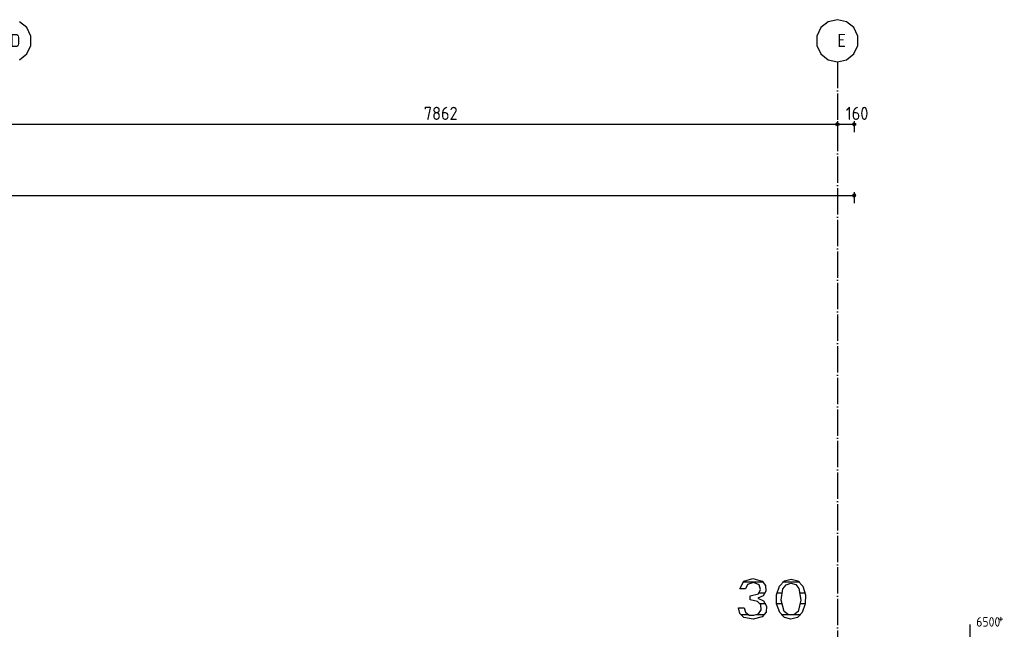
# Model space of a CAD drawing. Extents: x -34050 to 15826, y -13300 to 25096.
# Tile 38 of 40: x -12353 to -2993, y 19306 to 25096. Entities that reach past the tile are written whole.
import ezdxf

# ---------------------------------------------------------------- set-up
doc = ezdxf.new("R2010")
doc.units = 0
doc.header["$MEASUREMENT"] = 0
doc.linetypes.add('DASHDOT', pattern=[300, 250, -25, 0, -25])
doc.linetypes.add('DOT', pattern=[50, 0, -50])
for name, color, linetype in [('LAYER01', 7, 'CONTINUOUS'), ('LAYER02', 7, 'CONTINUOUS'), ('LAYER107', 2, 'DOT')]:
    doc.layers.add(name, color=color, linetype=linetype)
doc.styles.get("Standard").update_dxf_attribs({"font": 'isocp.shx'})

msp = doc.modelspace()

# ---------------------------------------------------------------- linework, layer by layer
at = {"layer": 'LAYER01', "color": 1, "linetype": 'DASHDOT'}
msp.add_line((-4579.93815, 24695.813), (-4579.93815, 9165.7509), dxfattribs=at)
at = {"layer": 'LAYER01', "color": 5, "linetype": 'Continuous'}
for p, q in [((-4419.93635, 24101.9409), (-29268.9392, 24101.9409)), ((-3318.25105, 19159.2224), (-3318.25105, 19351.71815))]:
    msp.add_line(p, q, dxfattribs=at)
at = {"layer": 'LAYER01', "color": 1, "linetype": 'Continuous'}
for p, q in [((-4594.93675, 24101.9409), (-4584.57335, 24116.20485)), ((-4584.57335, 24087.677), (-4594.93675, 24101.9409)), ((-4594.93675, 24101.9409), (-4594.93675, 24101.9409)), ((-4584.57335, 24116.20485), (-4567.8047, 24110.75745)), ((-4567.8047, 24093.1244), (-4584.57335, 24087.677)), ((-4579.93815, 24131.93815), (-4579.93815, 24026.9394)), ((-4567.8047, 24110.75745), (-4567.8047, 24093.1244)), ((-4434.93765, 24101.9409), (-4424.5716, 24116.2094)), ((-4424.5716, 24087.6724), (-4434.93765, 24101.9409)), ((-4434.93765, 24101.9409), (-4434.93765, 24101.9409)), ((-4424.5716, 24116.2094), (-4407.80065, 24110.75745)), ((-4407.80065, 24093.1244), (-4424.5716, 24087.6724)), ((-4419.93635, 24131.93815), (-4419.93635, 24026.9394)), ((-4407.80065, 24110.75745), (-4407.80065, 24093.1244))]:
    msp.add_line(p, q, dxfattribs=at)
at = {"layer": 'LAYER01', "color": 3, "linetype": 'Continuous'}
for p, q in [((-5506.6887, 19688.6551), (-5469.8776, 19762.23295)), ((-5469.87495, 19762.2177), (-5383.00095, 19786.7813)), ((-5378.31765, 19748.6908), (-5433.05625, 19731.5689)), ((-5383.00095, 19786.7813), (-5296.09415, 19762.1979)), ((-5324.7509, 19728.1555), (-5378.31765, 19748.6908)), ((-5296.1876, 19762.2177), (-5263.2946, 19720.83435)), ((-5130.56375, 19716.5924), (-5084.1587, 19764.8987)), ((-5084.1587, 19764.8987), (-5019.49885, 19782.69655)), ((-5019.49885, 19782.69655), (-4954.83855, 19764.8987)), ((-4954.83855, 19764.8987), (-4908.4896, 19716.69465)), ((-5480.12465, 19688.6551), (-5506.6887, 19688.6551)), ((-5453.5637, 19688.6551), (-5480.12465, 19688.6551)), ((-5433.0639, 19731.56435), (-5453.50035, 19688.67645)), ((-5330.9387, 19641.658), (-5309.3937, 19683.60595)), ((-5309.3937, 19683.60595), (-5324.8039, 19728.1555)), ((-5259.7702, 19668.0954), (-5286.85415, 19622.70355)), ((-5263.2946, 19720.83435), (-5259.7702, 19668.0954)), ((-5159.87435, 19634.08355), (-5130.5584, 19716.5268)), ((-5116.0801, 19581.4865), (-5097.88515, 19690.2664)), ((-5097.8119, 19690.43885), (-5068.1202, 19728.85285)), ((-5068.1202, 19728.85285), (-5022.0207, 19743.631)), ((-5022.0207, 19743.631), (-4975.5455, 19729.6509)), ((-4975.5455, 19729.6509), (-4945.19995, 19691.7755)), ((-4945.2503, 19691.7816), (-4926.3714, 19582.62785)), ((-4908.4366, 19716.5924), (-4884.77095, 19633.6441)), ((-5339.0629, 19570.12635), (-5408.60785, 19584.4406)), ((-5408.56245, 19621.9055), (-5330.98905, 19641.5924)), ((-5408.56245, 19584.4406), (-5408.56245, 19621.9055)), ((-5308.0078, 19536.65925), (-5339.0854, 19570.12635)), ((-5286.85415, 19622.70355), (-5335.0788, 19600.7492)), ((-5335.0006, 19600.7843), (-5282.3929, 19576.7349)), ((-5282.3929, 19576.7349), (-5253.3146, 19526.5808)), ((-5158.91725, 19546.9696), (-5159.87435, 19634.08355)), ((-5085.5625, 19475.15565), (-5116.0801, 19581.4865)), ((-4926.3714, 19582.62785), (-4953.40995, 19475.22585)), ((-4884.77095, 19633.6441), (-4886.88395, 19546.904)), ((-5518.93805, 19510.8429), (-5465.81305, 19510.8429)), ((-5507.40815, 19457.08465), (-5518.9228, 19510.7773)), ((-5465.81305, 19510.8429), (-5453.8967, 19467.8192)), ((-5453.8967, 19467.8192), (-5418.53485, 19440.56395)), ((-5330.2746, 19453.4683), (-5304.5742, 19491.2216)), ((-5304.5742, 19491.2216), (-5308.0078, 19536.65925)), ((-5258.5758, 19468.99565), (-5296.13455, 19425.0168)), ((-5253.3146, 19526.5808), (-5258.5758, 19468.99565)), ((-5127.8118, 19465.2191), (-5158.91725, 19546.9696)), ((-5045.28235, 19443.4311), (-5085.5953, 19475.21055)), ((-4953.4374, 19475.15565), (-4993.83125, 19443.3914)), ((-4886.88395, 19546.904), (-4914.58665, 19465.1535)), ((-5469.87495, 19416.84725), (-5507.40815, 19457.08465)), ((-5382.0465, 19400.4013), (-5469.9356, 19416.8823)), ((-5418.53485, 19440.56395), (-5373.78885, 19440.03755)), ((-5296.1876, 19425.03205), (-5382.0465, 19400.4013)), ((-5373.81135, 19440.00245), (-5330.2746, 19453.4683)), ((-5083.49495, 19417.89705), (-5127.8343, 19465.2588)), ((-5021.1876, 19400.4822), (-5083.49495, 19417.89705)), ((-4993.83125, 19443.3914), (-5045.28235, 19443.4311)), ((-4958.8806, 19417.89705), (-5021.1876, 19400.4822)), ((-4914.56375, 19465.2191), (-4958.8806, 19417.89705))]:
    msp.add_line(p, q, dxfattribs=at)
at = {"layer": 'LAYER01', "color": 2, "linetype": 'Continuous'}
for p, q in [((-5285.18255, 19753.37675), (-5479.953, 19753.37675)), ((-4938.5727, 19753.37675), (-5100.42495, 19753.37675)), ((-5266.13195, 19650.25175), (-5322.4785, 19650.25175)), ((-5108.506, 19650.25175), (-5156.62765, 19650.25175)), ((-4887.39395, 19650.25175), (-4930.3272, 19650.25175)), ((-5260.36835, 19547.12675), (-5313.69325, 19547.12675)), ((-5109.6775, 19547.12675), (-5158.9424, 19547.12675)), ((-4886.84615, 19547.12675), (-4928.0628, 19547.12675)), ((-5426.71205, 19443.9972), (-5499.28665, 19443.9972)), ((-5274.02155, 19443.9972), (-5348.0301, 19443.9972)), ((-5044.07845, 19443.9972), (-5113.7371, 19443.9972)), ((-4928.63845, 19443.9972), (-4990.79895, 19443.9972))]:
    msp.add_line(p, q, dxfattribs=at)
at = {"layer": 'LAYER02', "color": 1, "linetype": 'Continuous'}
for p, q in [((-4579.93815, 25095.81605), (-4666.7969, 25075.972)), ((-4493.079, 25075.972), (-4579.93815, 25095.81605)), ((-4579.93815, 25095.81605), (-4579.93815, 25095.81605)), ((-12285.9642, 25020.6177), (-12355.39095, 25075.972)), ((-12247.26945, 24940.361), (-12285.9642, 25020.6177)), ((-4736.2236, 25020.6177), (-4774.918, 24940.361)), ((-4666.7969, 25075.972), (-4736.2236, 25020.6177)), ((-4423.65265, 25020.6177), (-4493.079, 25075.972)), ((-4384.9579, 24940.361), (-4423.65265, 25020.6177)), ((-12247.26945, 24851.2619), (-12247.26945, 24940.361)), ((-4774.918, 24940.361), (-4774.918, 24851.2619)), ((-4384.9579, 24851.2619), (-4384.9579, 24940.361)), ((-12285.9642, 24771.00525), (-12247.26945, 24851.2619)), ((-4774.918, 24851.2619), (-4736.2236, 24771.00525)), ((-4423.65265, 24771.00525), (-4384.9579, 24851.2619)), ((-12355.39095, 24715.65095), (-12285.9642, 24771.00525)), ((-4736.2236, 24771.00525), (-4666.7969, 24715.65095)), ((-4666.7969, 24715.65095), (-4579.93815, 24695.8084)), ((-4579.93815, 24695.8084), (-4493.079, 24715.65095)), ((-4493.079, 24715.65095), (-4423.65265, 24771.00525))]:
    msp.add_line(p, q, dxfattribs=at)
at = {"layer": 'LAYER107', "color": 5, "linetype": 'Continuous'}
msp.add_line((-26864.4989, 23426.87835), (-4419.93635, 23426.87835), dxfattribs=at)
at = {"layer": 'LAYER107', "color": 1, "linetype": 'Continuous'}
for p, q in [((-4415.30115, 23441.14225), (-4432.0698, 23435.69335)), ((-4432.0698, 23435.69335), (-4432.0698, 23418.06185)), ((-4432.0698, 23418.06185), (-4415.30115, 23412.61445)), ((-4419.93635, 23456.8756), (-4419.93635, 23351.87685)), ((-4404.93775, 23426.87835), (-4415.30115, 23441.14225)), ((-4415.30115, 23412.61445), (-4404.93775, 23426.87835)), ((-4404.93775, 23426.87835), (-4404.93775, 23426.87835))]:
    msp.add_line(p, q, dxfattribs=at)

# ---------------------------------------------------------------- texts
at = {"layer": 'LAYER01', "color": 2}
for s, p in [('7862', (-8511.1252, 24143.5974)), ('160', (-4499.9386, 24143.5974))]:
    msp.add_text(s, height=125, dxfattribs=at).set_placement(p)
at = {"layer": 'LAYER01', "color": 1}
for s, p in [('6500 ', (-3260.001, 19330.97075)), ('    +', (-3260.001, 19367.218))]:
    msp.add_text(s, height=90, dxfattribs=at).set_placement(p)
at = {"layer": 'LAYER02', "color": 2}
for s, p in [('D', (-12442.2493, 24835.8124)), ('E', (-4579.93815, 24835.8124))]:
    msp.add_text(s, height=125, dxfattribs=at).set_placement(p)

doc.saveas('drawing.dxf')
